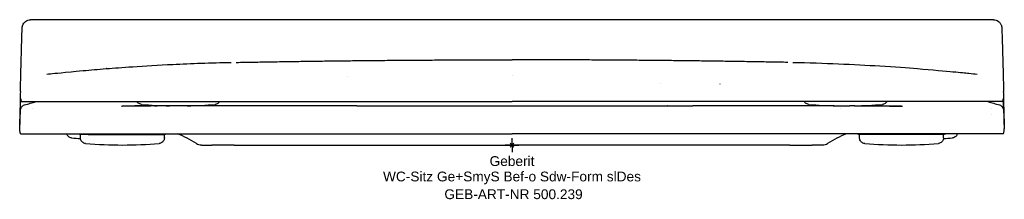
# Model space of a CAD drawing. Header units: millimetres. Extents: x -176 to 176, y -19 to 45.
import ezdxf
from ezdxf.enums import TextEntityAlignment as Align

# ---------------------------------------------------------------- set-up
doc = ezdxf.new("R2010")
doc.units = ezdxf.units.MM
doc.layers.get('0').update_dxf_attribs({"linetype": 'CONTINUOUS'})
for name, color, linetype, lineweight in [('Arbeitspunkt(DIN)', 7, 'CONTINUOUS', 25), ('GEB-ART-NR', 1, 'CONTINUOUS', 18), ('GEB-BEZUG', 2, 'CONTINUOUS', 25), ('GEB-TEXT', 5, 'CONTINUOUS', 18)]:
    doc.layers.add(name, color=color, linetype=linetype, lineweight=lineweight)
doc.layers.add('GEB-KONTUR-A', color=5, linetype='CONTINUOUS')
doc.styles.get("Standard").update_dxf_attribs({"font": 'arial.ttf'})

# ---------------------------------------------------------------- blocks, each defined once
blk = doc.blocks.new('Einfügepunkt')
at = {"layer": 'GEB-BEZUG'}
for p, q in [((-0.71, -0.71), (0.71, 0.71)), ((-0.71, 0.71), (0.71, -0.71))]:
    blk.add_line(p, q, dxfattribs=at)

msp = doc.modelspace()

# ---------------------------------------------------------------- linework, layer by layer
at = {"layer": 'Arbeitspunkt(DIN)', "ltscale": 25}
for q in [(-2.5, 0), (0, 2.5), (0, -2.5), (2.5, 0)]:
    msp.add_line((0, 0), q, dxfattribs=at)
at = {"layer": 'GEB-KONTUR-A', "ltscale": 25}
for p, q in [((172.11, 44.8), (-172.11, 44.8)), ((-175.58, 26.5), (-175.53, 28.56)), ((175.53, 28.56), (175.58, 26.5)), ((-175.78, 19.14), (-175.58, 26.5)), ((0, 24.73), (0, 24.73)), ((0, 24.73), (0, 24.73)), ((175.58, 26.5), (175.78, 19.14)), ((-58.66, 24.5), (-58.66, 24.5)), ((53, 21.88), (53, 21.88)), ((-175.05, 15.5), (-173.73, 15.5)), ((-173.73, 15.5), (-167.36, 15.5)), ((-171.24, 15.17), (-171.24, 15.17)), ((-167.36, 15.5), (-150.53, 15.5)), ((-150.53, 15.5), (-95.63, 15.5)), ((-102.58, 14.19), (-102.58, 14.18)), ((-102.58, 14.19), (-102.58, 14.18)), ((-95.63, 15.5), (-58.81, 15.5)), ((-58.81, 15.5), (0, 15.5)), ((58.81, 15.5), (0, 15.5)), ((95.63, 15.5), (58.81, 15.5)), ((150.53, 15.5), (95.63, 15.5)), ((102.58, 14.19), (102.58, 14.18)), ((167.36, 15.5), (150.53, 15.5)), ((173.73, 15.5), (167.36, 15.5)), ((175.39, 15.5), (173.73, 15.5)), ((-171.32, 13), (-171.32, 13)), ((-115.23, 14), (-120.83, 14)), ((-104.52, 14), (-115.23, 14)), ((-64.6, 14), (-104.52, 14)), ((104.52, 14), (64.6, 14)), ((115.23, 14), (104.52, 14)), ((115.23, 14), (120.83, 14)), ((171.32, 13), (171.32, 13)), ((171.4, 11.05), (171.4, 11.05)), ((-175.92, 7.38), (-176.01, 7.38)), ((176.01, 7.38), (175.92, 7.38)), ((-174.03, 4), (-167.62, 4)), ((-167.62, 4), (-150.69, 4)), ((-151.52, 3.8), (-154.43, 3.8)), ((-154.28, 2.54), (-154.28, 3.8)), ((-151.51, 3.8), (-151.52, 3.8)), ((-151.52, 3.8), (-139.28, 3.8)), ((-150.69, 4), (-95.71, 4)), ((-139.28, 3.8), (-124.13, 3.8)), ((-124.28, 2.54), (-124.28, 3.8)), ((-95.71, 4), (-58.86, 4)), ((-58.86, 4), (0, 4)), ((95.71, 4), (58.86, 4)), ((150.69, 4), (95.71, 4)), ((124.28, 2.54), (124.28, 3.8)), ((167.62, 4), (150.69, 4)), ((154.28, 2.54), (154.28, 3.8)), ((174.03, 4), (167.62, 4)), ((175.69, 4), (174.03, 4)), ((-110.99, 0), (-110.63, 0)), ((-110.63, 0), (-110.05, 0)), ((-110.05, 0), (-107.34, 0)), ((-99.34, 0), (-107.34, 0)), ((-99.34, 0), (-84.6, 0)), ((-84.6, 0), (-65, 0)), ((-65, 0), (-43.48, 0)), ((-43.48, 0), (0, 0)), ((43.48, 0), (0, 0)), ((65, 0), (43.48, 0)), ((84.6, 0), (65, 0)), ((99.34, 0), (84.6, 0)), ((99.34, 0), (107.34, 0)), ((110.63, 0), (110.05, 0)), ((110.99, 0), (110.63, 0))]:
    msp.add_line(p, q, dxfattribs=at)
for centre, start, end in [((-119.3, 173.97), 265.2866, 268.8844), ((-119.28, 173.97), 271.1281, 274.7177), ((119.28, 173.97), 265.2798, 268.8719), ((119.3, 173.97), 271.1156, 274.7109), ((-144.28, 162), 265.2824, 266.4234), ((-139.28, 160), 265.2824, 270), ((-139.29, 160), 270.0063, 274.7196), ((139.29, 160), 265.2785, 269.9937), ((139.28, 160), 269.9999, 274.7192), ((144.28, 162), 273.5766, 274.7192)]:
    msp.add_arc(centre, 160, start, end, dxfattribs=at)
for centre, major_axis, ratio, start_param, end_param in [((-87.53, -690.39), (-57.4, 717.71), 0.998462, 6.283181, 6.283339), ((87.53, -690.39), (57.4, 717.71), 0.998462, 6.283032, 6.28319), ((-175.5, 26.38), (0.51, 19), 0.005335, 3.79893, 3.839662), ((-136.84, -186.05), (-8.41, 199.82), 0.999979, 6.232149, 6.252505), ((-53.19, 12.8), (-83.38, 0.98), 0.00844, 5.658646, 5.695875), ((136.84, -186.05), (8.26, 199.83), 0.999979, 0.138981, 0.138989), ((53.19, 12.8), (83.38, 0.98), 0.008439, 0.58731, 0.624539), ((136.84, -186.05), (8.41, 199.82), 0.999979, 0.030681, 0.051037), ((175.5, 26.38), (0.51, -19), 0.005335, 5.585116, 5.625848), ((-139.04, -42.05), (0, -50), 0.999999, 2.589565, 2.741619), ((139.04, -42.05), (0, -50), 1, 3.541558, 3.693612), ((-110.97, 3.57), (-1.1, -3.39), 0.989669, 6.047989, 6.594593), ((110.97, 3.57), (-1.1, 3.39), 0.989668, 2.830202, 3.376807)]:
    msp.add_ellipse(centre, major_axis=major_axis, ratio=ratio, start_param=start_param, end_param=end_param, dxfattribs=at)
for points, knots in [([(-175.53, 28.56), (-175.48, 30.3), (-175.43, 32.01), (-175.34, 35.07), (-175.3, 36.46), (-175.23, 38.79), (-175.2, 39.77), (-175.15, 41.2), (-175.13, 41.61), (-175.11, 41.97), (-175.1, 42.01), (-175.1, 42.09), (-175.09, 42.13), (-175.08, 42.24), (-175.07, 42.3), (-175.04, 42.45), (-175.02, 42.53), (-174.97, 42.69), (-174.95, 42.77), (-174.86, 42.99), (-174.8, 43.13), (-174.61, 43.47), (-174.46, 43.67), (-174.08, 44.08), (-173.84, 44.27), (-173.29, 44.58), (-172.98, 44.69), (-172.48, 44.78), (-172.29, 44.8), (-172.11, 44.8)], [0, 0, 0, 0, 0.530565, 0.530565, 1.047758, 1.047758, 1.562313, 1.562313, 2.081732, 2.081732, 2.136977, 2.136977, 2.178541, 2.178541, 2.211201, 2.211201, 2.238645, 2.238645, 2.265746, 2.265746, 2.310973, 2.310973, 2.384872, 2.384872, 2.477593, 2.477593, 2.57316, 2.57316, 2.629569, 2.629569, 2.629569, 2.629569]), ([(172.11, 44.8), (172.43, 44.8), (172.76, 44.75), (173.37, 44.54), (173.66, 44.39), (174.17, 44), (174.39, 43.77), (174.66, 43.38), (174.74, 43.24), (174.87, 42.97), (174.92, 42.84), (175, 42.62), (175.02, 42.53), (175.05, 42.4), (175.05, 42.36), (175.07, 42.28), (175.08, 42.23), (175.09, 42.15), (175.09, 42.12), (175.1, 42.04), (175.1, 42), (175.11, 41.86), (175.12, 41.77), (175.14, 41.31), (175.16, 40.75), (175.22, 39.08), (175.26, 37.89), (175.34, 35.21), (175.38, 33.72), (175.46, 31), (175.49, 29.79), (175.53, 28.56)], [0, 0, 0, 0, 0.09764, 0.09764, 0.193248, 0.193248, 0.288844, 0.288844, 0.335725, 0.335725, 0.379695, 0.379695, 0.409942, 0.409942, 0.425793, 0.425793, 0.450074, 0.450074, 0.478597, 0.478597, 0.532352, 0.532352, 0.693282, 0.693282, 1.180537, 1.180537, 1.739495, 1.739495, 2.256069, 2.256069, 2.630289, 2.630289, 2.630289, 2.630289]), ([(-144.93, 27.32), (-142.41, 27.52), (-139.18, 27.76), (-131.29, 28.3), (-126.4, 28.59), (-114.7, 29.16), (-107.65, 29.41), (-100.43, 29.55)], [0, 0, 0, 0, 1.51116, 1.51116, 3.351454, 3.351454, 5.700108, 5.700108, 5.700108, 5.700108]), ([(100.43, 29.55), (111.56, 29.33), (122.39, 28.84), (136.72, 27.95), (141.48, 27.59), (144.93, 27.32)], [0, 0, 0, 0, 3.618264, 3.618264, 5.686331, 5.686331, 5.686331, 5.686331]), ([(-157.65, 26.2), (-156.69, 26.29), (-155.04, 26.45), (-150.74, 26.83), (-147.98, 27.07), (-145.04, 27.31)], [0, 0, 0, 0, 1.389567, 1.389567, 3.424163, 3.424163, 3.424163, 3.424163]), ([(157.65, 26.2), (160.47, 25.93), (162.06, 25.78), (164.58, 25.53), (165.46, 25.44), (166.27, 25.36)], [0, 0, 0, 0, 3.325601, 3.325601, 6.731673, 6.731673, 6.731673, 6.731673]), ([(-175.78, 19.14), (-175.81, 17.87), (-175.84, 16.66), (-175.87, 15.53), (-175.87, 15.19), (-175.88, 14.86), (-175.89, 14.53), (-175.91, 13.48), (-175.93, 12.53), (-175.95, 11.68), (-175.96, 11.2), (-175.97, 10.77), (-175.98, 10.36), (-175.99, 9.59), (-176, 8.95), (-176.01, 8.47), (-176.01, 8.3), (-176.01, 8.15), (-176.02, 8.03), (-176.02, 7.77), (-176.02, 7.58), (-176.02, 7.48), (-176.01, 7.4), (-176.01, 7.37), (-176.01, 7.38), (-176, 7.4), (-176, 7.46), (-175.99, 7.58), (-175.98, 7.74), (-175.97, 8.01), (-175.95, 8.39), (-175.93, 8.83), (-175.91, 9.41), (-175.88, 10.12), (-175.87, 10.49), (-175.86, 10.9), (-175.84, 11.34)], [0.000007, 0.000007, 0.000007, 0.000007, 0.413103, 0.413103, 0.413103, 0.537281, 0.537281, 0.537281, 0.940561, 0.940561, 0.940561, 1.165348, 1.165348, 1.165348, 1.598482, 1.598482, 1.598482, 1.748768, 1.748768, 1.748768, 2.049221, 2.049221, 2.049221, 2.278683, 2.278683, 2.278683, 2.518876, 2.518876, 2.518876, 2.868001, 2.868001, 2.868001, 3.28138, 3.28138, 3.28138, 3.49612, 3.49612, 3.49612, 3.49612]), ([(175.84, 11.34), (175.87, 10.49), (175.9, 9.78), (175.92, 9.19), (175.93, 8.89), (175.94, 8.62), (175.95, 8.39), (175.97, 8.01), (175.98, 7.74), (175.99, 7.58), (176, 7.46), (176, 7.4), (176.01, 7.38), (176.01, 7.37), (176.01, 7.4), (176.02, 7.48), (176.02, 7.58), (176.02, 7.77), (176.02, 8.03), (176.01, 8.4), (176, 8.93), (175.99, 9.61), (175.99, 9.84), (175.98, 10.09), (175.98, 10.36), (175.96, 11.09), (175.95, 11.93), (175.93, 12.87), (175.91, 13.39), (175.9, 13.95), (175.89, 14.53), (175.86, 15.61), (175.84, 16.78), (175.81, 18.01), (175.8, 18.38), (175.79, 18.76), (175.78, 19.14)], [-3.49612, -3.49612, -3.49612, -3.49612, -3.082741, -3.082741, -3.082741, -2.868002, -2.868002, -2.868002, -2.518876, -2.518876, -2.518876, -2.278683, -2.278683, -2.278683, -2.049221, -2.049221, -2.049221, -1.748768, -1.748768, -1.748768, -1.315634, -1.315634, -1.315634, -1.165348, -1.165348, -1.165348, -0.762068, -0.762068, -0.762068, -0.537282, -0.537282, -0.537282, -0.124184, -0.124184, -0.124184, -0.000006, -0.000006, -0.000006, -0.000006]), ([(-175.97, 5.78), (-175.92, 7.35), (-175.87, 8.75), (-175.8, 10.86), (-175.77, 11.63), (-175.73, 12.26), (-175.72, 12.38), (-175.71, 12.56), (-175.7, 12.61), (-175.67, 12.78), (-175.67, 12.82), (-175.64, 12.93), (-175.62, 13.01), (-175.56, 13.18), (-175.52, 13.26), (-175.42, 13.45), (-175.35, 13.55), (-175.17, 13.79), (-175.03, 13.91), (-174.71, 14.15), (-174.51, 14.25), (-174.31, 14.31)], [0, 0, 0, 0, 0.597107, 0.597107, 1.16448, 1.16448, 1.367669, 1.367669, 1.465212, 1.465212, 1.488385, 1.488385, 1.518452, 1.518452, 1.548179, 1.548179, 1.584456, 1.584456, 1.638995, 1.638995, 1.704267, 1.704267, 1.704267, 1.704267]), ([(-175.83, 11.82), (-175.81, 12.22), (-175.8, 12.59), (-175.79, 12.94), (-175.77, 13.49), (-175.75, 13.98), (-175.73, 14.4), (-175.72, 14.69), (-175.71, 14.95), (-175.7, 15.18), (-175.7, 15.29), (-175.69, 15.4), (-175.69, 15.5), (-175.68, 15.69), (-175.67, 15.86), (-175.66, 16), (-175.65, 16.21), (-175.64, 16.35), (-175.63, 16.43), (-175.63, 16.48), (-175.62, 16.5), (-175.62, 16.49), (-175.62, 16.49), (-175.61, 16.48), (-175.61, 16.46)], [-1.525689, -1.525689, -1.525689, -1.525689, -1.340103, -1.340103, -1.340103, -1.051471, -1.051471, -1.051471, -0.858077, -0.858077, -0.858077, -0.76284, -0.76284, -0.76284, -0.575523, -0.575523, -0.575523, -0.287761, -0.287761, -0.287761, -0.097792, -0.097792, -0.097792, 0, 0, 0, 0]), ([(-175.61, 16.46), (-175.59, 16.14), (-175.55, 15.9), (-175.52, 15.74), (-175.48, 15.58), (-175.44, 15.5), (-175.39, 15.5)], [0.000001, 0.000001, 0.000001, 0.000001, 1.528933, 1.528933, 1.528933, 3.057826, 3.057826, 3.057826, 3.057826]), ([(-132.44, 14.51), (-132.66, 14.53), (-132.87, 14.58), (-133.26, 14.76), (-133.45, 14.87), (-133.76, 15.15), (-133.89, 15.32), (-134, 15.5)], [0, 0, 0, 0, 0.064961, 0.064961, 0.1285977, 0.1285977, 0.191017, 0.191017, 0.191017, 0.191017]), ([(-104.55, 15.5), (-104.59, 15.43), (-104.64, 15.36), (-104.81, 15.13), (-104.97, 14.98), (-105.32, 14.74), (-105.52, 14.64), (-105.85, 14.55), (-105.98, 14.52), (-106.12, 14.51)], [0.1047938, 0.1047938, 0.1047938, 0.1047938, 0.1287533, 0.1287533, 0.192475, 0.192475, 0.2562252, 0.2562252, 0.2964557, 0.2964557, 0.2964557, 0.2964557]), ([(106.11, 14.51), (105.9, 14.53), (105.68, 14.58), (105.29, 14.76), (105.1, 14.87), (104.79, 15.15), (104.66, 15.32), (104.55, 15.5)], [0, 0, 0, 0, 0.064961, 0.064961, 0.1285976, 0.1285976, 0.1910061, 0.1910061, 0.1910061, 0.1910061]), ([(134, 15.5), (133.96, 15.43), (133.91, 15.36), (133.74, 15.13), (133.58, 14.98), (133.23, 14.74), (133.03, 14.64), (132.7, 14.55), (132.57, 14.52), (132.44, 14.51)], [0.1047908, 0.1047908, 0.1047908, 0.1047908, 0.1287533, 0.1287533, 0.1924751, 0.1924751, 0.2562252, 0.2562252, 0.2964557, 0.2964557, 0.2964557, 0.2964557]), ([(174.31, 14.31), (174.51, 14.25), (174.71, 14.15), (175.06, 13.9), (175.21, 13.74), (175.39, 13.49), (175.44, 13.41), (175.53, 13.24), (175.56, 13.17), (175.6, 13.05), (175.62, 13), (175.65, 12.89), (175.66, 12.84), (175.68, 12.76), (175.68, 12.72), (175.7, 12.65), (175.7, 12.62), (175.71, 12.52), (175.72, 12.46), (175.73, 12.21), (175.75, 11.97), (175.8, 10.92), (175.84, 9.78), (175.91, 7.57), (175.94, 6.71), (175.97, 5.78)], [0, 0, 0, 0, 0.065169, 0.065169, 0.128953, 0.128953, 0.159482, 0.159482, 0.185608, 0.185608, 0.203457, 0.203457, 0.228846, 0.228846, 0.2533, 0.2533, 0.29363, 0.29363, 0.39464, 0.39464, 0.698222, 0.698222, 1.35215, 1.35215, 1.705106, 1.705106, 1.705106, 1.705106]), ([(175.39, 15.5), (175.44, 15.5), (175.48, 15.58), (175.52, 15.74), (175.55, 15.9), (175.59, 16.14), (175.61, 16.46)], [-3.05776, -3.05776, -3.05776, -3.05776, -1.528934, -1.528934, -1.528934, -0.000001, -0.000001, -0.000001, -0.000001]), ([(175.83, 11.82), (175.81, 12.22), (175.8, 12.59), (175.79, 12.94), (175.77, 13.49), (175.75, 13.98), (175.73, 14.4), (175.72, 14.69), (175.71, 14.95), (175.7, 15.18), (175.7, 15.29), (175.69, 15.4), (175.69, 15.5), (175.68, 15.69), (175.67, 15.86), (175.66, 16), (175.65, 16.21), (175.64, 16.35), (175.63, 16.43), (175.63, 16.48), (175.62, 16.5), (175.62, 16.49), (175.62, 16.49), (175.61, 16.48), (175.61, 16.46)], [0, 0, 0, 0, 0.185589, 0.185589, 0.185589, 0.47422, 0.47422, 0.47422, 0.667616, 0.667616, 0.667616, 0.762851, 0.762851, 0.762851, 0.95017, 0.95017, 0.95017, 1.237937, 1.237937, 1.237937, 1.427908, 1.427908, 1.427908, 1.525703, 1.525703, 1.525703, 1.525703]), ([(-139.6, 13.94), (-139.6, 13.94), (-139.6, 13.94), (-139.6, 13.94), (-139.57, 13.94), (-139.29, 13.95), (-139.22, 13.95), (-139.06, 13.95), (-138.98, 13.95), (-138.75, 13.95), (-138.58, 13.95), (-138.21, 13.96), (-138, 13.96), (-137.47, 13.96), (-137.13, 13.97), (-136.09, 13.97), (-135.37, 13.98), (-132.82, 13.99), (-130.97, 14), (-129.12, 14)], [2.482942, 2.482942, 2.482942, 2.482942, 2.4848, 2.4848, 2.697832, 2.697832, 2.749998, 2.749998, 2.78971, 2.78971, 2.852751, 2.852751, 2.918521, 2.918521, 3.021526, 3.021526, 3.235917, 3.235917, 3.790553, 3.790553, 3.790553, 3.790553]), ([(-138.36, 13.92), (-138.64, 13.92), (-138.74, 13.92), (-138.84, 13.92), (-138.84, 13.92), (-138.85, 13.92), (-138.86, 13.92), (-138.89, 13.92), (-138.91, 13.92), (-138.94, 13.92), (-138.94, 13.92), (-138.94, 13.92), (-138.94, 13.92)], [0, 0, 0, 0, 0.691268, 0.691268, 0.691268, 0.75803, 0.75803, 0.75803, 0.984526, 0.984526, 0.984526, 1, 1, 1, 1]), ([(-134.82, 13.95), (-135, 13.94), (-135.16, 13.94), (-135.49, 13.94), (-135.65, 13.94), (-135.94, 13.94), (-136.09, 13.94), (-136.37, 13.93), (-136.5, 13.93), (-136.76, 13.93), (-136.88, 13.93), (-137.11, 13.93), (-137.22, 13.93), (-137.43, 13.93), (-137.53, 13.93), (-137.71, 13.92), (-137.79, 13.92), (-137.95, 13.92), (-138.01, 13.92), (-138.14, 13.92), (-138.19, 13.92), (-138.28, 13.92), (-138.32, 13.92), (-138.36, 13.92)], [0, 0, 0, 0, 0.085546, 0.085546, 0.171929, 0.171929, 0.259622, 0.259622, 0.352169, 0.352169, 0.445809, 0.445809, 0.54247, 0.54247, 0.641633, 0.641633, 0.739691, 0.739691, 0.834228, 0.834228, 0.922411, 0.922411, 1, 1, 1, 1]), ([(-126.32, 13.99), (-126.76, 13.99), (-127.19, 13.99), (-128.01, 13.99), (-128.41, 13.98), (-129.19, 13.98), (-129.57, 13.98), (-130.31, 13.97), (-130.66, 13.97), (-131.35, 13.97), (-131.68, 13.97), (-132.32, 13.96), (-132.63, 13.96), (-133.23, 13.96), (-133.51, 13.95), (-134.06, 13.95), (-134.32, 13.95), (-134.65, 13.95), (-134.73, 13.95), (-134.82, 13.95)], [0, 0, 0, 0, 0.118072, 0.118072, 0.236062, 0.236062, 0.35426, 0.35426, 0.472874, 0.472874, 0.592106, 0.592106, 0.712645, 0.712645, 0.834131, 0.834131, 0.957287, 0.957287, 1, 1, 1, 1]), ([(-55.65, 13.99), (-56.43, 14), (-57.21, 14), (-58.72, 14), (-59.45, 14), (-60.88, 14), (-61.58, 14), (-62.91, 14), (-63.55, 14), (-64.32, 14), (-64.46, 14), (-64.6, 14)], [0, 0, 0, 0, 0.25, 0.25, 0.494366, 0.494366, 0.728788, 0.728788, 0.950682, 0.950682, 1, 1, 1, 1]), ([(-51.09, 13.99), (-40.51, 13.98), (-29.51, 13.96), (-12.36, 13.95), (-6.18, 13.95), (0, 13.95)], [0, 0, 0, 0, 3.311791, 3.311791, 5.164694, 5.164694, 5.164694, 5.164694]), ([(0, 13.95), (14.76, 13.95), (29.68, 13.96), (46.4, 13.98), (48.76, 13.99), (51.09, 13.99)], [0, 0, 0, 0, 4.429339, 4.429339, 5.160562, 5.160562, 5.160562, 5.160562]), ([(126.87, 13.99), (127.04, 13.99), (127.21, 13.99), (127.53, 13.99), (127.68, 14), (127.83, 14)], [2.623715, 2.623715, 2.623715, 2.623715, 2.6786917, 2.6786917, 2.724514, 2.724514, 2.724514, 2.724514]), ([(129.12, 14), (131.32, 14), (133.54, 13.99), (136.45, 13.97), (137.17, 13.97), (138.08, 13.96), (138.31, 13.96), (138.7, 13.95), (138.87, 13.95), (139.14, 13.95), (139.24, 13.95), (139.57, 13.94), (139.6, 13.94), (139.6, 13.94)], [0, 0, 0, 0, 0.661914, 0.661914, 0.877403, 0.877403, 0.950527, 0.950527, 1.017626, 1.017626, 1.08465, 1.08465, 1.30674, 1.30674, 1.30674, 1.30674]), ([(-175.69, 4), (-175.76, 4), (-175.81, 4.15), (-175.86, 4.44), (-175.9, 4.74), (-175.94, 5.19), (-175.97, 5.78)], [-4.217126, -4.217126, -4.217126, -4.217126, -2.108562, -2.108562, -2.108562, -0.000001, -0.000001, -0.000001, -0.000001]), ([(-175.69, 4), (-175.41, 4), (-175.06, 4), (-174.68, 4), (-174.49, 4), (-174.29, 4), (-174.03, 4)], [0, 0, 0, 0, 0.665437, 0.665437, 0.665437, 1, 1, 1, 1]), ([(-157.44, 2.54), (-157.65, 2.56), (-157.87, 2.61), (-158.26, 2.79), (-158.44, 2.9), (-158.76, 3.19), (-158.9, 3.35), (-159.09, 3.68), (-159.15, 3.84), (-159.2, 4)], [0, 0, 0, 0, 0.0649651, 0.0649651, 0.1286034, 0.1286034, 0.1922872, 0.1922872, 0.242269, 0.242269, 0.242269, 0.242269]), ([(-154.43, 3.8), (-154.46, 3.8), (-154.48, 3.8), (-154.62, 3.81), (-154.72, 3.84), (-154.89, 3.91), (-154.97, 3.95), (-155.03, 4)], [0, 0, 0, 0, 0.00776674, 0.00776674, 0.03960689, 0.03960689, 0.06397913, 0.06397913, 0.06397913, 0.06397913]), ([(-124.12, 3.8), (-124.14, 3.8), (-124.14, 3.8), (-124.23, 3.8), (-124.29, 3.8), (-124.67, 3.8), (-125.23, 3.8), (-126.03, 3.8)], [0, 0, 0, 0, 0.1393282, 0.1393282, 0.2775023, 0.2775023, 0.7674089, 0.7674089, 0.7674089, 0.7674089]), ([(-123.52, 4), (-123.56, 3.97), (-123.61, 3.94), (-123.75, 3.87), (-123.85, 3.83), (-124.01, 3.81), (-124.06, 3.8), (-124.11, 3.8), (-124.12, 3.8), (-124.12, 3.8), (-124.12, 3.8), (-124.12, 3.8), (-124.12, 3.8), (-124.12, 3.8)], [0.04858322, 0.04858322, 0.04858322, 0.04858322, 0.06424421, 0.06424421, 0.09611482, 0.09611482, 0.11187575, 0.11187575, 0.11237368, 0.11237368, 0.11257355, 0.11257355, 0.11258605, 0.11258605, 0.11258605, 0.11258605]), ([(58.86, 4), (49.24, 4), (39.01, 4), (29.46, 4), (29.42, 4), (29.38, 4), (29.34, 4), (19.64, 4), (9.83, 4), (0, 4)], [0, 0, 0, 0, 2.893874, 2.893874, 2.893874, 2.90536, 2.90536, 2.90536, 5.842188, 5.842188, 5.842188, 5.842188]), ([(124.12, 3.8), (124.02, 3.8), (123.91, 3.82), (123.71, 3.88), (123.61, 3.93), (123.53, 4), (123.52, 4), (123.52, 4)], [0, 0, 0, 0, 0.03122444, 0.03122444, 0.06309046, 0.06309046, 0.06396391, 0.06396391, 0.06396391, 0.06396391]), ([(139.28, 3.8), (138.99, 3.8), (138.7, 3.8), (138.12, 3.8), (137.82, 3.8), (137.22, 3.8), (136.91, 3.8), (136.28, 3.8), (135.96, 3.8), (135.29, 3.8), (134.95, 3.8), (134.23, 3.8), (133.87, 3.8), (133.1, 3.8), (132.71, 3.8), (131.83, 3.8), (131.35, 3.8), (130.49, 3.8), (130.11, 3.8), (129.42, 3.8), (129.12, 3.8), (128.73, 3.8), (128.64, 3.8), (128.28, 3.8), (128.02, 3.8), (127.5, 3.8), (127.25, 3.8), (126.73, 3.8), (126.48, 3.8), (125.96, 3.8), (125.71, 3.8), (125.26, 3.8), (125.06, 3.8), (124.74, 3.8), (124.61, 3.8), (124.41, 3.8), (124.33, 3.8), (124.21, 3.8), (124.17, 3.8), (124.13, 3.8), (124.12, 3.8), (124.12, 3.8)], [0, 0, 0, 0, 0.0179517, 0.0179517, 0.0366539, 0.0366539, 0.0562252, 0.0562252, 0.076833, 0.076833, 0.0995714, 0.0995714, 0.1242375, 0.1242375, 0.1519041, 0.1519041, 0.1868803, 0.1868803, 0.2166631, 0.2166631, 0.2421941, 0.2421941, 0.25, 0.25, 0.2739561, 0.2739561, 0.2995518, 0.2995518, 0.3290325, 0.3290325, 0.3633528, 0.3633528, 0.398358, 0.398358, 0.4284486, 0.4284486, 0.4560341, 0.4560341, 0.4812798, 0.4812798, 0.4999984, 0.4999984, 0.4999984, 0.4999984]), ([(154.43, 3.8), (154.43, 3.8), (154.42, 3.8), (154.35, 3.8), (154.29, 3.8), (154.14, 3.8), (154.03, 3.8), (153.74, 3.8), (153.54, 3.8), (153.09, 3.8), (152.86, 3.8), (152.38, 3.8), (152.15, 3.8), (151.65, 3.8), (151.4, 3.8), (150.9, 3.8), (150.64, 3.8), (150.25, 3.8), (150.13, 3.8), (149.7, 3.8), (149.39, 3.8), (148.68, 3.8), (148.28, 3.8), (147.4, 3.8), (146.92, 3.8), (146.04, 3.8), (145.66, 3.8), (144.92, 3.8), (144.56, 3.8), (143.87, 3.8), (143.54, 3.8), (142.88, 3.8), (142.56, 3.8), (141.93, 3.8), (141.63, 3.8), (141.02, 3.8), (140.73, 3.8), (140.14, 3.8), (139.86, 3.8), (139.47, 3.8), (139.37, 3.8), (139.28, 3.8)], [0.5000066, 0.5000066, 0.5000066, 0.5000066, 0.5252867, 0.5252867, 0.5534139, 0.5534139, 0.5846111, 0.5846111, 0.6241198, 0.6241198, 0.6584272, 0.6584272, 0.6877036, 0.6877036, 0.7144678, 0.7144678, 0.7388978, 0.7388978, 0.75, 0.75, 0.7765245, 0.7765245, 0.808119, 0.808119, 0.8437525, 0.8437525, 0.8707267, 0.8707267, 0.8947521, 0.8947521, 0.9169666, 0.9169666, 0.937725, 0.937725, 0.9571818, 0.9571818, 0.9759433, 0.9759433, 0.9938358, 0.9938358, 1, 1, 1, 1]), ([(155.03, 4), (154.97, 3.95), (154.89, 3.91), (154.72, 3.84), (154.62, 3.81), (154.48, 3.8), (154.46, 3.8), (154.43, 3.8)], [0.0080643, 0.0080643, 0.0080643, 0.0080643, 0.03244185, 0.03244185, 0.064282, 0.064282, 0.07204014, 0.07204014, 0.07204014, 0.07204014]), ([(159.2, 4), (159.19, 3.96), (159.18, 3.93), (159.1, 3.69), (158.99, 3.5), (158.74, 3.16), (158.58, 3.01), (158.23, 2.77), (158.03, 2.68), (157.7, 2.58), (157.57, 2.55), (157.44, 2.54)], [0.0540209, 0.0540209, 0.0540209, 0.0540209, 0.0650444, 0.0650444, 0.1287533, 0.1287533, 0.1924751, 0.1924751, 0.2562252, 0.2562252, 0.2959266, 0.2959266, 0.2959266, 0.2959266]), ([(175.69, 4), (175.76, 4), (175.81, 4.15), (175.86, 4.44), (175.9, 4.74), (175.94, 5.19), (175.97, 5.78)], [-4.217093, -4.217093, -4.217093, -4.217093, -2.108545, -2.108545, -2.108545, -0.000001, -0.000001, -0.000001, -0.000001]), ([(-152.44, 0.54), (-152.65, 0.56), (-152.87, 0.61), (-153.26, 0.79), (-153.44, 0.9), (-153.76, 1.19), (-153.9, 1.35), (-154.11, 1.72), (-154.19, 1.93), (-154.26, 2.27), (-154.27, 2.4), (-154.27, 2.54)], [0, 0, 0, 0, 0.0649651, 0.0649651, 0.1286034, 0.1286034, 0.1922872, 0.1922872, 0.2560474, 0.2560474, 0.2964569, 0.2964569, 0.2964569, 0.2964569]), ([(-124.28, 2.54), (-124.28, 2.32), (-124.32, 2.1), (-124.46, 1.69), (-124.56, 1.5), (-124.81, 1.16), (-124.97, 1.01), (-125.32, 0.77), (-125.52, 0.68), (-125.85, 0.58), (-125.98, 0.55), (-126.12, 0.54)], [0, 0, 0, 0, 0.0650444, 0.0650444, 0.1287533, 0.1287533, 0.192475, 0.192475, 0.2562252, 0.2562252, 0.2964557, 0.2964557, 0.2964557, 0.2964557]), ([(110.05, 0), (110.05, 0), (110.05, 0), (110.04, 0), (110.04, 0), (110.02, 0), (109.99, 0), (109.96, 0), (109.9, 0), (109.83, 0), (109.71, 0), (109.67, 0), (109.54, 0), (109.44, 0), (109.2, 0), (109.06, 0), (108.77, 0), (108.62, 0), (108.31, 0), (108.15, 0), (107.84, 0), (107.69, 0), (107.47, 0), (107.41, 0), (107.34, 0)], [0, 0, 0, 0, 0.002532, 0.002532, 0.0039063, 0.0039063, 0.0625, 0.0625, 0.0625, 0.1904916, 0.1904916, 0.25, 0.25, 0.3877671, 0.3877671, 0.548407, 0.548407, 0.6979397, 0.6979397, 0.8324522, 0.8324522, 0.9547638, 0.9547638, 0.9999979, 0.9999979, 0.9999979, 0.9999979]), ([(126.11, 0.54), (125.9, 0.56), (125.68, 0.62), (125.29, 0.79), (125.1, 0.91), (124.79, 1.19), (124.65, 1.36), (124.44, 1.73), (124.36, 1.93), (124.3, 2.27), (124.28, 2.4), (124.28, 2.54)], [0, 0, 0, 0, 0.0649609, 0.0649609, 0.1285975, 0.1285975, 0.1922824, 0.1922824, 0.2560425, 0.2560425, 0.2959204, 0.2959204, 0.2959204, 0.2959204]), ([(154.27, 2.54), (154.27, 2.32), (154.23, 2.1), (154.1, 1.69), (153.99, 1.5), (153.74, 1.16), (153.58, 1.01), (153.23, 0.77), (153.03, 0.68), (152.7, 0.58), (152.57, 0.55), (152.44, 0.54)], [0, 0, 0, 0, 0.0650444, 0.0650444, 0.1287533, 0.1287533, 0.1924751, 0.1924751, 0.2562252, 0.2562252, 0.2959266, 0.2959266, 0.2959266, 0.2959266])]:
    msp.add_open_spline(points, degree=3, knots=knots, dxfattribs=at)
for points, degree in [([(-175.53, 28.56), (-175.53, 28.56), (-175.53, 28.56), (-175.53, 28.56)], 3), ([(-98.58, 29.53), (-49.29, 30.47), (0, 30.47)], 2), ([(98.58, 29.53), (49.29, 30.47), (0, 30.47)], 2), ([(175.53, 28.56), (175.53, 28.56), (175.53, 28.56), (175.53, 28.56)], 3), ([(-166.27, 25.36), (-164.68, 25.52), (-163.35, 25.66), (-157.65, 26.2)], 3), ([(145.04, 27.31), (149.99, 26.91), (155.28, 26.43), (157.65, 26.2)], 3), ([(74.32, 21.88), (74.35, 21.88), (74.37, 21.88), (74.4, 21.88)], 3), ([(-175.39, 15.5), (-175.33, 15.5), (-175.26, 15.5), (-175.19, 15.5), (-175.12, 15.5), (-175.05, 15.5)], 5), ([(-174.31, 14.31), (-172.93, 14.74), (-171.55, 15.14), (-170.15, 15.5)], 3), ([(-171.23, 15.5), (-171.24, 15.4), (-171.24, 15.31), (-171.24, 15.21)], 3), ([(170.15, 15.5), (171.55, 15.14), (172.93, 14.74), (174.31, 14.31)], 3), ([(171.24, 15.21), (171.24, 15.31), (171.24, 15.4), (171.23, 15.5)], 3), ([(171.24, 15.17), (171.24, 15.17), (171.24, 15.17), (171.24, 15.17)], 3), ([(-138.94, 13.92), (-139.17, 13.93), (-139.26, 13.93), (-139.2, 13.94)], 3), ([(-139.2, 13.94), (-139.19, 13.94), (-139.16, 13.94), (-139.12, 13.94)], 3), ([(-127.83, 14), (-128.26, 14), (-128.69, 14), (-129.12, 14)], 3), ([(-127.83, 14), (-127.5, 13.99), (-127.18, 13.99), (-126.87, 13.99)], 3), ([(-122.59, 14), (-123.9, 14), (-125.15, 14), (-126.32, 13.99)], 3), ([(-55.42, 14), (-55.5, 14), (-55.58, 13.99), (-55.65, 13.99)], 3), ([(-55.42, 14), (-53.99, 13.99), (-52.54, 13.99), (-51.09, 13.99)], 3), ([(51.09, 13.99), (52.54, 13.99), (53.99, 13.99), (55.42, 14)], 3), ([(55.65, 13.99), (55.58, 13.99), (55.5, 14), (55.42, 14)], 3), ([(55.65, 13.99), (57.48, 14), (59.28, 14), (61.08, 14), (62.85, 14), (64.6, 14)], 5), ([(122.59, 14), (123.39, 14), (124.17, 14), (124.91, 14), (125.63, 13.99), (126.31, 13.99)], 5), ([(126.31, 13.99), (128.63, 13.98), (130.62, 13.97), (132.31, 13.96), (133.7, 13.95), (134.82, 13.95)], 5), ([(127.83, 14), (128.09, 14), (128.35, 14), (128.6, 14), (128.86, 14), (129.12, 14)], 5), ([(134.82, 13.95), (136.12, 13.94), (137.02, 13.93), (137.65, 13.92), (138.09, 13.92), (138.36, 13.92)], 5), ([(138.36, 13.92), (138.61, 13.92), (138.7, 13.92), (138.82, 13.92), (138.88, 13.92), (138.94, 13.92)], 5), ([(138.94, 13.92), (139.08, 13.93), (139.17, 13.93), (139.22, 13.93), (139.24, 13.93), (139.2, 13.94)], 5), ([(139.2, 13.94), (139.19, 13.94), (139.17, 13.94), (139.12, 13.94)], 3), ([(-175.97, 5.78), (-175.97, 5.78), (-175.97, 5.78), (-175.97, 5.78)], 3), ([(175.97, 5.78), (175.97, 5.78), (175.97, 5.78), (175.97, 5.78)], 3)]:
    msp.add_open_spline(points, degree=degree, dxfattribs=at)

# ---------------------------------------------------------------- block references
at = {"ltscale": 25}
msp.add_blockref('Einfügepunkt', (0, 0), dxfattribs=at)

# ---------------------------------------------------------------- texts
at = {"layer": 'GEB-ART-NR'}
msp.add_text('GEB-ART-NR 500.239', height=3.5, dxfattribs=at).set_placement((0.55, -19.34), align=Align.CENTER)
at = {"layer": 'GEB-TEXT'}
for s, p in [('Geberit', (0, -7.5)), ('WC-Sitz Ge+SmyS Bef-o Sdw-Form slDes', (0, -13))]:
    msp.add_text(s, height=3.5, dxfattribs=at).set_placement(p, align=Align.CENTER)

doc.saveas('drawing.dxf')
